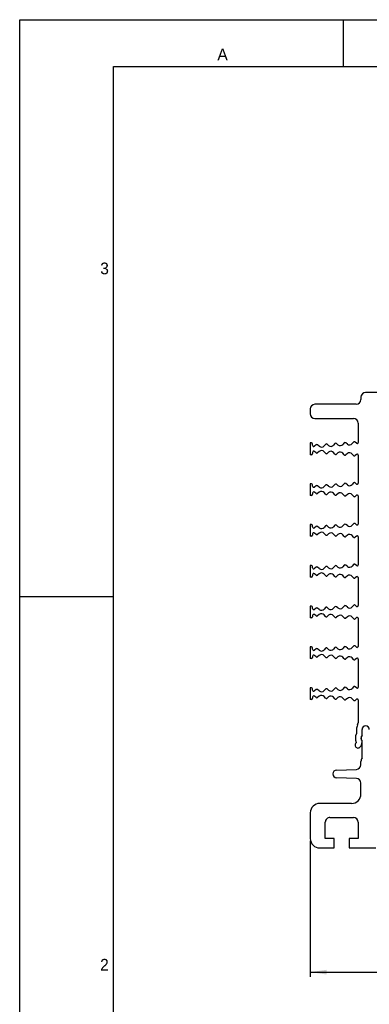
# Model space of a CAD drawing. Header units: millimetres. Extents: x 0 to 594, y 0 to 420.
# Tile 15 of 120: x 0 to 75, y 210 to 420. Entities that reach past the tile are written whole.
import ezdxf

# ---------------------------------------------------------------- set-up
doc = ezdxf.new("R2010")
doc.units = ezdxf.units.MM
doc.header["$LTSCALE"] = 32.67
doc.layers.get('0').update_dxf_attribs({"linetype": 'CONTINUOUS'})
doc.layers.add('3_ALL_AXES', color=7, linetype='CONTINUOUS')
doc.styles.get("Standard").update_dxf_attribs({"font": 'txt', "width": 0.85})
doc.styles.add('TEXTSTYLE_2', font='trium.ttf')
doc.dimstyles.new('DIMSTYLE_7', dxfattribs={"dimtxt": 3.5, "dimasz": 3.5, "dimexe": 1, "dimexo": 0.5, "dimgap": 0.875, "dimtad": 1, "dimdec": 4, "dimdsep": 46, "dimtxsty": 'STANDARD', "dimblk": '_FILLED', "dimblk1": '_FILLED', "dimblk2": '_FILLED', "dimcen": 0.09, "dimadec": 4, "dimazin": 2, "dimtp": 0.2, "dimtm": 0.2, "dimtfac": 1, "dimtdec": 4, "dimtofl": 0, "dimtmove": 0, "dimatfit": 3, "dimldrblk": '_FILLED', "dimfxl": 1, "dimtolj": 1, "dimarcsym": 0})

# ---------------------------------------------------------------- blocks, each defined once
blk = doc.blocks.new('_FILLED')
at = {"color": 0, "linetype": 'BYBLOCK'}
blk.add_solid([(0, 0), (-1, 0.143), (-1, -0.143)], dxfattribs=at)
blk = doc.blocks.new('*D11')
at = {"color": 2, "linetype": 'CONTINUOUS'}
for p, q in [((61.93, 244.84), (61.93, 215.86)), ((188.53, 244.84), (188.53, 215.86)), ((61.93, 216.86), (125.23, 216.86)), ((188.53, 216.86), (125.23, 216.86))]:
    blk.add_line(p, q, dxfattribs=at)
at = {"color": 2, "linetype": 'CONTINUOUS', "xscale": 3.5, "yscale": 3.5, "zscale": 3.5, "rotation": 180}
blk.add_blockref('_FILLED', (61.93, 216.86), dxfattribs=at)
at = {"color": 2, "linetype": 'CONTINUOUS', "xscale": 3.5, "yscale": 3.5, "zscale": 3.5}
blk.add_blockref('_FILLED', (188.53, 216.86), dxfattribs=at)
at = {"color": 2, "linetype": 'CONTINUOUS', "insert": (125.23, 221.24), "char_height": 3.5, "width": 18.375, "attachment_point": 2, "line_spacing_factor": 0.9}
blk.add_mtext('126.6', dxfattribs=at)

msp = doc.modelspace()

# ---------------------------------------------------------------- linework, layer by layer
at = {"color": 2, "linetype": 'CONTINUOUS'}
for p, q in [((0, 0), (0, 420)), ((0, 420), (594, 420)), ((69, 410), (69, 420)), ((0, 297), (20, 297))]:
    msp.add_line(p, q, dxfattribs=at)
at = {"color": 7, "linetype": 'CONTINUOUS'}
for p, q in [((20, 10), (20, 410)), ((20, 410), (570.21398, 410))]:
    msp.add_line(p, q, dxfattribs=at)
at = {"layer": '3_ALL_AXES', "color": 7, "linetype": 'CONTINUOUS'}
for p, q in [((118.22841, 340.46807), (73.72841, 340.46807)), ((72.72841, 339.46807), (72.72841, 338.96807)), ((61.92841, 336.96807), (61.92841, 335.96807)), ((71.72841, 337.96807), (62.92841, 337.96807)), ((62.92841, 334.96807), (71.12841, 334.96807)), ((72.12841, 333.96807), (72.12841, 329.8238)), ((61.92841, 329.72307), (61.92841, 327.22307)), ((62.17841, 329.72307), (61.92841, 329.72307)), ((69.15527, 329.73678), (68.8853, 329.42069)), ((69.82502, 329.49354), (69.50774, 329.76452)), ((71.15218, 329.89302), (70.88221, 329.57693)), ((71.79703, 329.67104), (71.50464, 329.92076)), ((62.42841, 329.22307), (62.42841, 329.47307)), ((62.42841, 327.72307), (62.42841, 327.47307)), ((63.17705, 329.3147), (62.83874, 329.03125)), ((63.17705, 327.63145), (62.83874, 327.91489)), ((63.83548, 329.02661), (63.49996, 329.31317)), ((63.83548, 327.91954), (63.49996, 327.63297)), ((65.16146, 329.4243), (64.89287, 329.10982)), ((65.16146, 327.52184), (64.89287, 327.83632)), ((65.83101, 329.18123), (65.51393, 329.45204)), ((65.83101, 327.76491), (65.51393, 327.4941)), ((67.15837, 329.58054), (66.8884, 329.26445)), ((67.15837, 327.3656), (66.8884, 327.68169)), ((67.828, 329.3374), (67.51083, 329.60828)), ((67.828, 327.60875), (67.51083, 327.33786)), ((62.17841, 327.22307), (61.92841, 327.22307)), ((69.15527, 327.20936), (68.8853, 327.52545)), ((69.82502, 327.45261), (69.50774, 327.18162)), ((71.15218, 327.05312), (70.88221, 327.36921)), ((71.79703, 327.27511), (71.50464, 327.02538)), ((72.12841, 327.12234), (72.12841, 321.1238)), ((61.92841, 321.02307), (61.92841, 318.52307)), ((62.17841, 321.02307), (61.92841, 321.02307)), ((62.42841, 320.52307), (62.42841, 320.77307)), ((63.17705, 320.6147), (62.83874, 320.33125)), ((63.17705, 318.93145), (62.83874, 319.21489)), ((63.83548, 320.32661), (63.49996, 320.61317)), ((63.83548, 319.21954), (63.49996, 318.93297)), ((65.16146, 320.7243), (64.89287, 320.40982)), ((65.83101, 320.48123), (65.51393, 320.75204)), ((67.15837, 320.88054), (66.8884, 320.56445)), ((67.828, 320.6374), (67.51083, 320.90828)), ((69.15527, 321.03678), (68.8853, 320.72069)), ((69.82502, 320.79354), (69.50774, 321.06452)), ((71.15218, 321.19302), (70.88221, 320.87693)), ((71.79703, 320.97104), (71.50464, 321.22076)), ((62.17841, 318.52307), (61.92841, 318.52307)), ((62.42841, 319.02307), (62.42841, 318.77307)), ((65.16146, 318.82184), (64.89287, 319.13632)), ((65.83101, 319.06491), (65.51393, 318.7941)), ((67.15837, 318.6656), (66.8884, 318.98169)), ((67.828, 318.90875), (67.51083, 318.63786)), ((69.15527, 318.50936), (68.8853, 318.82545)), ((69.82502, 318.75261), (69.50774, 318.48162)), ((71.15218, 318.35312), (70.88221, 318.66921)), ((71.79703, 318.57511), (71.50464, 318.32538)), ((72.12841, 318.42234), (72.12841, 312.4238)), ((61.92841, 312.32307), (61.92841, 309.82307)), ((62.17841, 312.32307), (61.92841, 312.32307)), ((62.42841, 311.82307), (62.42841, 312.07307)), ((63.17705, 311.9147), (62.83874, 311.63125)), ((63.83548, 311.62661), (63.49996, 311.91317)), ((65.16146, 312.0243), (64.89287, 311.70982)), ((65.83101, 311.78123), (65.51393, 312.05204)), ((67.15837, 312.18054), (66.8884, 311.86445)), ((67.828, 311.9374), (67.51083, 312.20828)), ((69.15527, 312.33678), (68.8853, 312.02069)), ((69.82502, 312.09354), (69.50774, 312.36452)), ((71.15218, 312.49302), (70.88221, 312.17693)), ((71.79703, 312.27104), (71.50464, 312.52076)), ((62.17841, 309.82307), (61.92841, 309.82307)), ((62.42841, 310.32307), (62.42841, 310.07307)), ((63.17705, 310.23145), (62.83874, 310.51489)), ((63.83548, 310.51954), (63.49996, 310.23297)), ((65.16146, 310.12184), (64.89287, 310.43632)), ((65.83101, 310.36491), (65.51393, 310.0941)), ((67.15837, 309.9656), (66.8884, 310.28169)), ((67.828, 310.20875), (67.51083, 309.93786)), ((69.15527, 309.80936), (68.8853, 310.12545)), ((69.82502, 310.05261), (69.50774, 309.78162)), ((71.15218, 309.65312), (70.88221, 309.96921)), ((71.79703, 309.87511), (71.50464, 309.62538)), ((72.12841, 309.72234), (72.12841, 303.7238)), ((61.92841, 303.62307), (61.92841, 301.12307)), ((62.17841, 303.62307), (61.92841, 303.62307)), ((62.42841, 303.12307), (62.42841, 303.37307)), ((63.17705, 303.2147), (62.83874, 302.93125)), ((63.83548, 302.92661), (63.49996, 303.21317)), ((65.16146, 303.3243), (64.89287, 303.00982)), ((65.83101, 303.08123), (65.51393, 303.35204)), ((67.15837, 303.48054), (66.8884, 303.16445)), ((67.828, 303.2374), (67.51083, 303.50828)), ((69.15527, 303.63678), (68.8853, 303.32069)), ((69.82502, 303.39354), (69.50774, 303.66452)), ((71.15218, 303.79302), (70.88221, 303.47693)), ((71.79703, 303.57104), (71.50464, 303.82076)), ((62.17841, 301.12307), (61.92841, 301.12307)), ((62.42841, 301.62307), (62.42841, 301.37307)), ((63.17705, 301.53145), (62.83874, 301.81489)), ((63.83548, 301.81954), (63.49996, 301.53297)), ((65.16146, 301.42184), (64.89287, 301.73632)), ((65.83101, 301.66491), (65.51393, 301.3941)), ((67.15837, 301.2656), (66.8884, 301.58169)), ((67.828, 301.50875), (67.51083, 301.23786)), ((69.15527, 301.10936), (68.8853, 301.42545)), ((69.82502, 301.35261), (69.50774, 301.08162)), ((71.15218, 300.95312), (70.88221, 301.26921)), ((71.79703, 301.17511), (71.50464, 300.92538)), ((72.12841, 301.02234), (72.12841, 295.0238)), ((61.92841, 294.92307), (61.92841, 292.42307)), ((62.17841, 294.92307), (61.92841, 294.92307)), ((62.42841, 294.42307), (62.42841, 294.67307)), ((63.17705, 294.5147), (62.83874, 294.23125)), ((63.83548, 294.22661), (63.49996, 294.51317)), ((65.16146, 294.6243), (64.89287, 294.30982)), ((65.83101, 294.38123), (65.51393, 294.65204)), ((67.15837, 294.78054), (66.8884, 294.46445)), ((67.828, 294.5374), (67.51083, 294.80828)), ((69.15527, 294.93678), (68.8853, 294.62069)), ((69.82502, 294.69354), (69.50774, 294.96452)), ((71.15218, 295.09302), (70.88221, 294.77693)), ((71.79703, 294.87104), (71.50464, 295.12076)), ((62.17841, 292.42307), (61.92841, 292.42307)), ((62.42841, 292.92307), (62.42841, 292.67307)), ((63.17705, 292.83145), (62.83874, 293.11489)), ((63.83548, 293.11954), (63.49996, 292.83297)), ((65.16146, 292.72184), (64.89287, 293.03632)), ((65.83101, 292.96491), (65.51393, 292.6941)), ((67.15837, 292.5656), (66.8884, 292.88169)), ((67.828, 292.80875), (67.51083, 292.53786)), ((69.15527, 292.40936), (68.8853, 292.72545)), ((69.82502, 292.65261), (69.50774, 292.38162)), ((71.15218, 292.25312), (70.88221, 292.56921)), ((71.79703, 292.47511), (71.50464, 292.22538)), ((72.12841, 292.32234), (72.12841, 286.3238)), ((61.92841, 286.22307), (61.92841, 283.72307)), ((62.17841, 286.22307), (61.92841, 286.22307)), ((62.42841, 285.72307), (62.42841, 285.97307)), ((63.17705, 285.8147), (62.83874, 285.53125)), ((63.83548, 285.52661), (63.49996, 285.81317)), ((65.16146, 285.9243), (64.89287, 285.60982)), ((65.83101, 285.68123), (65.51393, 285.95204)), ((67.15837, 286.08054), (66.8884, 285.76445)), ((67.828, 285.8374), (67.51083, 286.10828)), ((69.15527, 286.23678), (68.8853, 285.92069)), ((69.82502, 285.99354), (69.50774, 286.26452)), ((71.15218, 286.39302), (70.88221, 286.07693)), ((71.79703, 286.17104), (71.50464, 286.42076)), ((62.17841, 283.72307), (61.92841, 283.72307)), ((62.42841, 284.22307), (62.42841, 283.97307)), ((63.17705, 284.13145), (62.83874, 284.41489)), ((63.83548, 284.41954), (63.49996, 284.13297)), ((65.16146, 284.02184), (64.89287, 284.33632)), ((65.83101, 284.26491), (65.51393, 283.9941)), ((67.15837, 283.8656), (66.8884, 284.18169)), ((67.828, 284.10875), (67.51083, 283.83786)), ((69.15527, 283.70936), (68.8853, 284.02545)), ((69.82502, 283.95261), (69.50774, 283.68162)), ((71.15218, 283.55312), (70.88221, 283.86921)), ((71.79703, 283.77511), (71.50464, 283.52538)), ((72.12841, 283.62234), (72.12841, 277.6238)), ((61.92841, 277.52307), (61.92841, 275.02307)), ((62.17841, 277.52307), (61.92841, 277.52307)), ((62.42841, 277.02307), (62.42841, 277.27307)), ((65.16146, 277.2243), (64.89287, 276.90982)), ((65.83101, 276.98123), (65.51393, 277.25204)), ((67.15837, 277.38054), (66.8884, 277.06445)), ((67.828, 277.1374), (67.51083, 277.40828)), ((69.15527, 277.53678), (68.8853, 277.22069)), ((69.82502, 277.29354), (69.50774, 277.56452)), ((71.15218, 277.69302), (70.88221, 277.37693)), ((71.79703, 277.47104), (71.50464, 277.72076)), ((62.42841, 275.52307), (62.42841, 275.27307)), ((63.17705, 277.1147), (62.83874, 276.83125)), ((63.17705, 275.43145), (62.83874, 275.71489)), ((63.83548, 276.82661), (63.49996, 277.11317)), ((63.83548, 275.71954), (63.49996, 275.43297)), ((65.16146, 275.32184), (64.89287, 275.63632)), ((65.83101, 275.56491), (65.51393, 275.2941)), ((67.15837, 275.1656), (66.8884, 275.48169)), ((67.828, 275.40875), (67.51083, 275.13786)), ((69.15527, 275.00936), (68.8853, 275.32545)), ((69.82502, 275.25261), (69.50774, 274.98162)), ((71.15218, 274.85312), (70.88221, 275.16921)), ((62.17841, 275.02307), (61.92841, 275.02307)), ((71.79703, 275.07511), (71.50464, 274.82538)), ((72.12841, 274.92234), (72.12841, 270.06395)), ((71.75341, 268.61805), (71.75341, 267.73726)), ((72.95341, 267.40001), (72.95341, 268.61805)), ((72.95735, 267.37745), (72.95735, 268.59305)), ((71.72465, 265.85978), (71.71454, 265.74412)), ((72.90362, 265.56703), (72.95341, 266.13608)), ((72.95735, 262.57103), (72.95735, 266.10865)), ((72.72841, 261.10877), (72.72841, 261.77341)), ((67.51841, 259.96114), (71.76331, 260.10938)), ((71.76331, 258.17678), (67.51841, 258.32502)), ((72.72841, 254.84307), (72.72841, 257.17739)), ((70.72841, 252.84307), (63.92841, 252.84307)), ((61.92841, 250.84307), (61.92841, 245.34307)), ((65.12841, 245.34307), (65.12841, 248.84307)), ((66.12841, 249.84307), (71.12841, 249.84307)), ((72.12841, 248.84307), (72.12841, 245.34307)), ((67.02841, 245.34307), (65.12841, 245.34307)), ((67.02841, 243.34307), (67.02841, 245.34307)), ((72.12841, 245.34307), (70.22841, 245.34307)), ((70.22841, 245.34307), (70.22841, 243.34307)), ((63.92841, 243.34307), (67.02841, 243.34307)), ((70.22841, 243.34307), (75.92131, 243.34307))]:
    msp.add_line(p, q, dxfattribs=at)
for centre, radius, start, end in [((73.72841, 339.46807), 1, 90, 180), ((71.72841, 338.96807), 1, 270, 360), ((62.92841, 336.96807), 1, 90, 180), ((62.92841, 335.96807), 1, 180, 270), ((71.12841, 333.96807), 1, 0, 90), ((62.17841, 329.47307), 0.25, 0, 90), ((69.34537, 329.57442), 0.25, 49.5, 139.5), ((71.34228, 329.73066), 0.25, 49.5, 139.500172), ((71.92751, 329.8238), 0.2009, 229.5, 360), ((62.67841, 329.22307), 0.25, 180, 309.8905018), ((62.67841, 327.72307), 0.25, 50.1094947, 180.0000001), ((63.3376, 329.12307), 0.25, 49.5, 129.9574993), ((63.3376, 327.82307), 0.25, 230.0425007, 310.5), ((64.32257, 329.59691), 0.75, 229.4997611, 319.4999515), ((64.32257, 327.34923), 0.75, 40.5000132, 130.5002389), ((65.35156, 329.26194), 0.25, 49.5, 139.5000183), ((66.31809, 329.75153), 0.75, 229.4999837, 319.5004611), ((66.31809, 327.19461), 0.75, 40.4995389, 130.5000163), ((67.34847, 329.41818), 0.25, 49.5, 139.5), ((68.315, 329.90777), 0.75, 229.5088317, 319.5000389), ((68.315, 327.03837), 0.75, 40.4999611, 130.4911683), ((70.3119, 330.06401), 0.75, 229.520379, 319.5), ((70.3119, 326.88213), 0.75, 40.5, 130.479621), ((62.17841, 327.47307), 0.25, 270, 360), ((65.35156, 327.6842), 0.25, 220.4999817, 310.5), ((67.34847, 327.52796), 0.25, 220.5, 310.5), ((69.34537, 327.37172), 0.25, 220.5, 310.5), ((71.34228, 327.21548), 0.25, 220.499828, 310.5), ((71.92751, 327.12234), 0.2009, 0, 130.5), ((62.17841, 320.77307), 0.25, 0, 90), ((62.67841, 320.52307), 0.25, 180, 309.8905018), ((62.67841, 319.02307), 0.25, 50.1094947, 180.0000001), ((63.3376, 320.42307), 0.25, 49.5, 129.9574993), ((64.32257, 320.89691), 0.75, 229.4997611, 319.4999515), ((64.32257, 318.64923), 0.75, 40.5000132, 130.5002389), ((65.35156, 320.56194), 0.25, 49.5, 139.5000183), ((66.31809, 321.05153), 0.75, 229.4999837, 319.5004611), ((66.31809, 318.49461), 0.75, 40.4995389, 130.5000163), ((67.34847, 320.71818), 0.25, 49.5, 139.5), ((68.315, 321.20777), 0.75, 229.5088317, 319.5000389), ((69.34537, 320.87442), 0.25, 49.5, 139.5), ((70.3119, 321.36401), 0.75, 229.520379, 319.5), ((71.34228, 321.03066), 0.25, 49.5, 139.500172), ((71.92751, 321.1238), 0.2009, 229.5, 360), ((62.17841, 318.77307), 0.25, 270, 360), ((63.3376, 319.12307), 0.25, 230.0425007, 310.5), ((65.35156, 318.9842), 0.25, 220.4999817, 310.5), ((67.34847, 318.82796), 0.25, 220.5, 310.5), ((68.315, 318.33837), 0.75, 40.4999611, 130.4911683), ((69.34537, 318.67172), 0.25, 220.5, 310.5), ((70.3119, 318.18213), 0.75, 40.5, 130.479621), ((71.34228, 318.51548), 0.25, 220.499828, 310.5), ((71.92751, 318.42234), 0.2009, 0, 130.5), ((62.17841, 312.07307), 0.25, 0, 90), ((62.67841, 311.82307), 0.25, 180, 309.8905018), ((63.3376, 311.72307), 0.25, 49.5, 129.9574993), ((64.32257, 312.19691), 0.75, 229.4997611, 319.4999515), ((65.35156, 311.86194), 0.25, 49.5, 139.5000183), ((66.31809, 312.35153), 0.75, 229.4999837, 319.5004611), ((67.34847, 312.01818), 0.25, 49.5, 139.5), ((68.315, 312.50777), 0.75, 229.5088317, 319.5000389), ((69.34537, 312.17442), 0.25, 49.5, 139.5), ((70.3119, 312.66401), 0.75, 229.520379, 319.5), ((71.34228, 312.33066), 0.25, 49.5, 139.500172), ((71.92751, 312.4238), 0.2009, 229.5, 360), ((62.17841, 310.07307), 0.25, 270, 360), ((62.67841, 310.32307), 0.25, 50.1094947, 180.0000001), ((63.3376, 310.42307), 0.25, 230.0425007, 310.5), ((64.32257, 309.94923), 0.75, 40.5000132, 130.5002389), ((65.35156, 310.2842), 0.25, 220.4999817, 310.5), ((66.31809, 309.79461), 0.75, 40.4995389, 130.5000163), ((67.34847, 310.12796), 0.25, 220.5, 310.5), ((68.315, 309.63837), 0.75, 40.4999611, 130.4911683), ((69.34537, 309.97172), 0.25, 220.5, 310.5), ((70.3119, 309.48213), 0.75, 40.5, 130.479621), ((71.34228, 309.81548), 0.25, 220.499828, 310.5), ((71.92751, 309.72234), 0.2009, 0, 130.5), ((62.17841, 303.37307), 0.25, 0, 90), ((62.67841, 303.12307), 0.25, 180, 309.8905018), ((63.3376, 303.02307), 0.25, 49.5, 129.9574993), ((64.32257, 303.49691), 0.75, 229.4997611, 319.4999515), ((65.35156, 303.16194), 0.25, 49.5, 139.5000183), ((66.31809, 303.65153), 0.75, 229.4999837, 319.5004611), ((67.34847, 303.31818), 0.25, 49.5, 139.5), ((68.315, 303.80777), 0.75, 229.5088317, 319.5000389), ((69.34537, 303.47442), 0.25, 49.5, 139.5), ((70.3119, 303.96401), 0.75, 229.520379, 319.5), ((71.34228, 303.63066), 0.25, 49.5, 139.500172), ((71.92751, 303.7238), 0.2009, 229.5, 360), ((62.17841, 301.37307), 0.25, 270, 360), ((62.67841, 301.62307), 0.25, 50.1094947, 180.0000001), ((63.3376, 301.72307), 0.25, 230.0425007, 310.5), ((64.32257, 301.24923), 0.75, 40.5000132, 130.5002389), ((65.35156, 301.5842), 0.25, 220.4999817, 310.5), ((66.31809, 301.09461), 0.75, 40.4995389, 130.5000163), ((67.34847, 301.42796), 0.25, 220.5, 310.5), ((68.315, 300.93837), 0.75, 40.4999611, 130.4911683), ((69.34537, 301.27172), 0.25, 220.5, 310.5), ((70.3119, 300.78213), 0.75, 40.5, 130.479621), ((71.34228, 301.11548), 0.25, 220.499828, 310.5), ((71.92751, 301.02234), 0.2009, 0, 130.5), ((62.17841, 294.67307), 0.25, 0, 90), ((62.67841, 294.42307), 0.25, 180, 309.8905018), ((63.3376, 294.32307), 0.25, 49.5, 129.9574993), ((64.32257, 294.79691), 0.75, 229.4997611, 319.4999515), ((65.35156, 294.46194), 0.25, 49.5, 139.5000183), ((66.31809, 294.95153), 0.75, 229.4999837, 319.5004611), ((67.34847, 294.61818), 0.25, 49.5, 139.5), ((68.315, 295.10777), 0.75, 229.5088317, 319.5000389), ((69.34537, 294.77442), 0.25, 49.5, 139.5), ((70.3119, 295.26401), 0.75, 229.520379, 319.5), ((71.34228, 294.93066), 0.25, 49.5, 139.500172), ((71.92751, 295.0238), 0.2009, 229.5, 360), ((62.17841, 292.67307), 0.25, 270, 360), ((62.67841, 292.92307), 0.25, 50.1094947, 180.0000001), ((63.3376, 293.02307), 0.25, 230.0425007, 310.5), ((64.32257, 292.54923), 0.75, 40.5000132, 130.5002389), ((65.35156, 292.8842), 0.25, 220.4999817, 310.5), ((66.31809, 292.39461), 0.75, 40.4995389, 130.5000163), ((67.34847, 292.72796), 0.25, 220.5, 310.5), ((68.315, 292.23837), 0.75, 40.4999611, 130.4911683), ((69.34537, 292.57172), 0.25, 220.5, 310.5), ((70.3119, 292.08213), 0.75, 40.5, 130.479621), ((71.34228, 292.41548), 0.25, 220.499828, 310.5), ((71.92751, 292.32234), 0.2009, 0, 130.5), ((62.17841, 285.97307), 0.25, 0, 90), ((62.67841, 285.72307), 0.25, 180, 309.8905018), ((63.3376, 285.62307), 0.25, 49.5, 129.9574993), ((64.32257, 286.09691), 0.75, 229.4997611, 319.4999515), ((65.35156, 285.76194), 0.25, 49.5, 139.5000183), ((66.31809, 286.25153), 0.75, 229.4999837, 319.5004611), ((67.34847, 285.91818), 0.25, 49.5, 139.5), ((68.315, 286.40777), 0.75, 229.5088317, 319.5000389), ((69.34537, 286.07442), 0.25, 49.5, 139.5), ((70.3119, 286.56401), 0.75, 229.520379, 319.5), ((71.34228, 286.23066), 0.25, 49.5, 139.500172), ((71.92751, 286.3238), 0.2009, 229.5, 360), ((62.17841, 283.97307), 0.25, 270, 360), ((62.67841, 284.22307), 0.25, 50.1094947, 180.0000001), ((63.3376, 284.32307), 0.25, 230.0425007, 310.5), ((64.32257, 283.84923), 0.75, 40.5000132, 130.5002389), ((65.35156, 284.1842), 0.25, 220.4999817, 310.5), ((66.31809, 283.69461), 0.75, 40.4995389, 130.5000163), ((67.34847, 284.02796), 0.25, 220.5, 310.5), ((68.315, 283.53837), 0.75, 40.4999611, 130.4911683), ((69.34537, 283.87172), 0.25, 220.5, 310.5), ((70.3119, 283.38213), 0.75, 40.5, 130.479621), ((71.34228, 283.71548), 0.25, 220.499828, 310.5), ((71.92751, 283.62234), 0.2009, 0, 130.5), ((62.17841, 277.27307), 0.25, 0, 90), ((65.35156, 277.06194), 0.25, 49.5, 139.5000183), ((67.34847, 277.21818), 0.25, 49.5, 139.5), ((68.315, 277.70777), 0.75, 229.5088317, 319.5000389), ((69.34537, 277.37442), 0.25, 49.5, 139.5), ((70.3119, 277.86401), 0.75, 229.520379, 319.5), ((71.34228, 277.53066), 0.25, 49.5, 139.500172), ((71.92751, 277.6238), 0.2009, 229.5, 360), ((62.17841, 275.27307), 0.25, 270, 360), ((62.67841, 277.02307), 0.25, 180, 309.8905018), ((62.67841, 275.52307), 0.25, 50.1094947, 180.0000001), ((63.3376, 276.92307), 0.25, 49.5, 129.9574993), ((63.3376, 275.62307), 0.25, 230.0425007, 310.5), ((64.32257, 277.39691), 0.75, 229.4997611, 319.4999515), ((64.32257, 275.14923), 0.75, 40.5000132, 130.5002389), ((65.35156, 275.4842), 0.25, 220.4999817, 310.5), ((66.31809, 277.55153), 0.75, 229.4999837, 319.5004611), ((66.31809, 274.99461), 0.75, 40.4995389, 130.5000163), ((67.34847, 275.32796), 0.25, 220.5, 310.5), ((68.315, 274.83837), 0.75, 40.4999611, 130.4911683), ((70.3119, 274.68213), 0.75, 40.5, 130.479621), ((71.92751, 274.92234), 0.2009, 0, 130.5), ((69.34537, 275.17172), 0.25, 220.5, 310.5), ((71.34228, 275.01548), 0.25, 220.499828, 310.5), ((73.72841, 268.61805), 1.975, 150.920918, 180), ((71.12841, 270.06395), 1, 330.9209569, 359.9999479), ((73.72841, 268.61805), 0.775, 0, 180), ((73.73036, 268.59305), 0.773, 0, 180), ((73.72843, 266.76805), 2.20002, 153.861116, 204.3837698), ((73.73036, 266.74305), 1, 140.6243878, 219.3756122), ((73.77594, 266.76805), 1.03728, 142.4643129, 217.5356487), ((72.07613, 265.26151), 0.60305, 126.842432, 315.0164042), ((71.8703, 265.65743), 1.03728, 307.5643992, 355.0002895), ((74.23232, 261.77341), 1.50391, 147.9700299, 180), ((71.72841, 261.10877), 1, 271.9999974, 360), ((67.54697, 259.14308), 0.81856, 91.9999974, 267.999997), ((71.72841, 257.17739), 1, 0, 87.999997), ((70.72841, 254.84307), 2, 269.999999, 360), ((63.92841, 250.84307), 2, 90, 180), ((66.12841, 248.84307), 1, 89.9999992, 180.0000001), ((71.12841, 248.84307), 1, 0, 89.999999), ((63.92841, 245.34307), 2, 180.0000003, 270.0000013)]:
    msp.add_arc(centre, radius, start, end, dxfattribs=at)

# ---------------------------------------------------------------- texts
at = {"color": 2, "linetype": 'CONTINUOUS', "char_height": 2.5, "attachment_point": 2, "line_spacing_factor": 0.9, "style": 'TEXTSTYLE_2'}
for s, insert, width in [('A', (43.2338, 413.82977), 2.3055556), ('3', (18.07903, 368.1991), 1.9166667), ('2', (18.05899, 219.68357), 1.9166667)]:
    msp.add_mtext(s, dxfattribs=dict(at, insert=insert, width=width))

# ---------------------------------------------------------------- dimensions: what is measured, and where the dimension line sits
at = {"color": 2, "linetype": 'CONTINUOUS'}
dim = msp.add_linear_dim(base=(188.52841, 216.86427), p1=(61.92841, 245.34307), p2=(188.52841, 245.34307), dimstyle='DIMSTYLE_7', dxfattribs=at)
dim.commit()
dim.dimension.update_dxf_attribs({"geometry": '*D11', "text_midpoint": (124.72841, 216.86427), "dimtype": 160})

doc.saveas('drawing.dxf')
